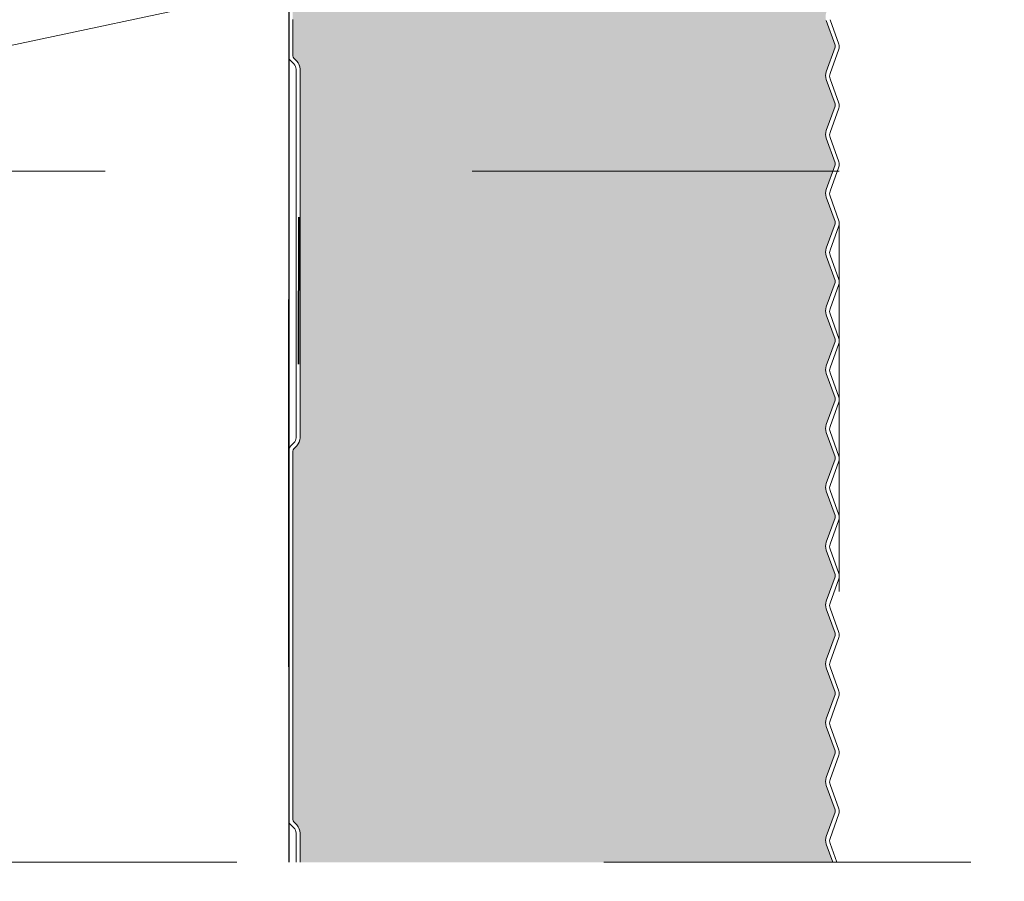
# Model space of a CAD drawing. Header units: metres. Extents: x 1316.5 to 1415.3, y -94.1 to -52.
# Tile 24 of 256: x 1332.418 to 1332.687, y -56.896 to -56.661. Entities that reach past the tile are written whole.
import ezdxf

# ---------------------------------------------------------------- set-up
doc = ezdxf.new("R2010")
doc.units = ezdxf.units.M
doc.header["$PDMODE"] = 65
for name, pattern in [('AUSGEZOGEN', [0]), ('PUNKT2_S9', [0.0015, 0, -0.0015]), ('STRICHPUNKT2_S5', [0.09999999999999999, 0.07, -0.01, 0.01, -0.01]), ('VERDECKT2_S2', [0.03, 0.02, -0.01])]:
    doc.linetypes.add(name, pattern=pattern)
for name, color, linetype, lineweight in [('XR$8$Achsen', 4, 'AUSGEZOGEN', 13), ('XR$8$Allgemein', 4, 'AUSGEZOGEN', 13), ('XR$8$Dach', 3, 'AUSGEZOGEN', 18), ('XR$8$Dichtband', 251, 'AUSGEZOGEN', 13), ('XR$8$L035', 4, 'AUSGEZOGEN', 13), ('XR$8$Maßlinie 1_50', 7, 'AUSGEZOGEN', 25), ('XR$8$Möblierung', 4, 'AUSGEZOGEN', 13), ('XR$8$Wand', 1, 'AUSGEZOGEN', 50), ('XR$8$Wand Mauerwerk tr_1', 42, 'AUSGEZOGEN', 18)]:
    doc.layers.add(name, color=color, linetype=linetype, lineweight=lineweight)
doc.styles.add('ARIAL', font='arial.ttf')
doc.dimstyles.new('DIMSTYLE_4', dxfattribs={"dimtxt": 0.04, "dimasz": 0.03, "dimexe": 0, "dimexo": 1e-06, "dimgap": 0.02, "dimtad": 2, "dimdec": 1, "dimlfac": 100, "dimrnd": 0.5, "dimzin": 4, "dimdsep": 46, "dimtxsty": 'ARIAL', "dimblk1": 'ALL_ML_KREIS', "dimblk2": 'ALL_ML_KREIS', "dimsah": 1, "dimcen": 0, "dimse1": 1, "dimse2": 1, "dimclrd": 7, "dimclre": 7, "dimclrt": 7, "dimadec": 0, "dimazin": 0, "dimtfac": 1, "dimtdec": 0, "dimtix": 1, "dimtmove": 2, "dimatfit": 3, "dimfxl": 0, "dimtzin": 0, "dimlwd": 0, "dimlwe": 25, "dimarcsym": 0})
doc.dimstyles.new('DIMSTYLE_5', dxfattribs={"dimtxt": 0.04, "dimasz": 0.03, "dimexe": 0, "dimexo": 1e-06, "dimgap": 0.02, "dimtad": 2, "dimdec": 1, "dimlfac": 100, "dimrnd": 0.5, "dimzin": 4, "dimdsep": 46, "dimtxsty": 'ARIAL', "dimblk1": 'ALL_ML_KREIS', "dimblk2": 'ALL_ML_KREIS', "dimsah": 1, "dimcen": 0, "dimse1": 1, "dimse2": 1, "dimclrd": 7, "dimclre": 7, "dimclrt": 7, "dimadec": 0, "dimazin": 0, "dimtfac": 1, "dimtdec": 0, "dimtix": 1, "dimtmove": 2, "dimatfit": 3, "dimfxl": 0, "dimtvp": 1.2, "dimtzin": 0, "dimlwd": 0, "dimlwe": 25, "dimarcsym": 0})

# ---------------------------------------------------------------- blocks, each defined once
blk = doc.blocks.new('COMPLEXOBJECT_108')
at = {"layer": 'XR$8$Möblierung', "linetype": 'AUSGEZOGEN', "lineweight": 25, "true_color": 0xf0e39c, "transparency": 33554687}
blk.add_hatch(color=41, dxfattribs=at).paths.add_polyline_path([(1332.638134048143, -56.62927196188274), (1332.639325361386, -56.6325487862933), (1332.639325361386, -56.63989439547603), (1332.638134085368, -56.64317075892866), (1332.63804897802, -56.64348038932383), (1332.637992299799, -56.64373797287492), (1332.63796561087, -56.64436597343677), (1332.638058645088, -56.64502364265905), (1332.638134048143, -56.64528926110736), (1332.639325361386, -56.64856608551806), (1332.639325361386, -56.6559116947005), (1332.638134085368, -56.65918805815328), (1332.638038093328, -56.6595259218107), (1332.637988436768, -56.65976543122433), (1332.637966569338, -56.6599610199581), (1332.637959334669, -56.6601862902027), (1332.637979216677, -56.66063119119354), (1332.638041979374, -56.6610069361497), (1332.638025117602, -56.6610069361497), (1332.640548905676, -56.66794886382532), (1332.640548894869, -56.66856391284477), (1332.638134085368, -56.67520535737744), (1332.638134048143, -56.67732385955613), (1332.640548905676, -56.68396616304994), (1332.640548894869, -56.6845812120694), (1332.638134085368, -56.69122265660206), (1332.638134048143, -56.69334115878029), (1332.640548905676, -56.6999834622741), (1332.640548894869, -56.70059851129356), (1332.638134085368, -56.70723995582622), (1332.638134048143, -56.70935845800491), (1332.640548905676, -56.71600076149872), (1332.640548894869, -56.71661581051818), (1332.638134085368, -56.72325725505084), (1332.638134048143, -56.72537575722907), (1332.640548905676, -56.73201806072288), (1332.640548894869, -56.73263310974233), (1332.638134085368, -56.739274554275), (1332.638134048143, -56.7413930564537), (1332.640548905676, -56.7480353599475), (1332.640548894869, -56.74865040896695), (1332.638134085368, -56.75529185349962), (1332.638134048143, -56.75741035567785), (1332.640548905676, -56.76405265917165), (1332.640548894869, -56.76466770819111), (1332.638134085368, -56.77130915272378), (1332.638134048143, -56.77342765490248), (1332.640548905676, -56.78006995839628), (1332.640548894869, -56.78068500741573), (1332.638134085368, -56.7873264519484), (1332.638134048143, -56.78944495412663), (1332.640548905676, -56.79608725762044), (1332.640548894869, -56.79670230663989), (1332.638134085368, -56.80334375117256), (1332.638134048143, -56.80546225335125), (1332.640548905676, -56.81210455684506), (1332.640548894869, -56.81271960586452), (1332.638134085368, -56.81936105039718), (1332.638134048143, -56.82147955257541), (1332.640548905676, -56.82812185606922), (1332.640548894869, -56.82873690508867), (1332.638134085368, -56.83537834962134), (1332.638134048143, -56.83749685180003), (1332.640548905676, -56.84413915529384), (1332.640548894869, -56.8447542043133), (1332.638134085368, -56.85139564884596), (1332.638134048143, -56.85351415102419), (1332.640548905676, -56.860156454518), (1332.640548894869, -56.86077150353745), (1332.638134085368, -56.86741294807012), (1332.638134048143, -56.86953145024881), (1332.640548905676, -56.87617375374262), (1332.640548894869, -56.87678880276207), (1332.638134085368, -56.88343024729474), (1332.638134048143, -56.88554874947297), (1332.639915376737, -56.89044846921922), (1332.494803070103, -56.89044846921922), (1332.494803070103, -56.88251979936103), (1332.493895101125, -56.88032776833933), (1332.493066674, -56.87949934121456), (1332.492803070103, -56.87886294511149), (1332.492803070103, -56.77851979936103), (1332.493066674, -56.77788340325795), (1332.493895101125, -56.77705497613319), (1332.494803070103, -56.77486294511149), (1332.494803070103, -56.67451979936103), (1332.493895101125, -56.67232776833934), (1332.493066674, -56.67149934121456), (1332.492803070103, -56.67086294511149), (1332.492803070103, -56.6610069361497), (1332.492803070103, -56.57051979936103), (1332.493066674, -56.56988340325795), (1332.493895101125, -56.56905497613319), (1332.494803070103, -56.56686294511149), (1332.494803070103, -56.46651979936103), (1332.493895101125, -56.46432776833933), (1332.493066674, -56.46349934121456), (1332.492803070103, -56.46286294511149), (1332.492803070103, -56.36251979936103), (1332.493066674, -56.36188340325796), (1332.493895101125, -56.36105497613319), (1332.494803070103, -56.35886294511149), (1332.494803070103, -56.25851979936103), (1332.493895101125, -56.25632776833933), (1332.493066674, -56.25549934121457), (1332.492803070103, -56.25486294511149), (1332.492803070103, -56.15451979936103), (1332.493066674, -56.15388340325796), (1332.493895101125, -56.15305497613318), (1332.494803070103, -56.15086294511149), (1332.494803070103, -56.05051979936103), (1332.493895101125, -56.04832776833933), (1332.493066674, -56.04749934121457), (1332.492803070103, -56.04686294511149), (1332.492803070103, -55.94681537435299), (1332.492859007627, -55.94607711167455), (1332.493069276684, -55.94531641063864), (1332.493431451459, -55.94441470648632), (1332.493743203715, -55.94399571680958), (1332.494238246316, -55.94335056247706), (1332.495253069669, -55.94257185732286), (1332.496434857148, -55.942082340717), (1332.497703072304, -55.94191537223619), (1332.50270301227, -55.94191537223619), (1332.504023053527, -55.94174169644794), (1332.505253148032, -55.94123224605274), (1332.506309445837, -55.94042174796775), (1332.507119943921, -55.93936545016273), (1332.507629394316, -55.93813535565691), (1332.507803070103, -55.9368153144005), (1332.507803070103, -55.9174933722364), (1332.509163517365, -55.9141021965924), (1332.512385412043, -55.91074030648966), (1332.513340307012, -55.90973276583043), (1332.512621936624, -55.91048685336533), (1332.512924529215, -55.91007290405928), (1332.513195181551, -55.9096676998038), (1332.513393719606, -55.9092117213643), (1332.513644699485, -55.90846790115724), (1332.513786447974, -55.90760086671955), (1332.513801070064, -55.90721305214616), (1332.51379707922, -55.88451313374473), (1332.519537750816, -55.88430621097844), (1332.523801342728, -55.90846790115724), (1332.524884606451, -55.90827674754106), (1332.523393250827, -55.89982526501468), (1332.523084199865, -55.89807387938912), (1332.523315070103, -55.89879253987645), (1332.523321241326, -55.89882195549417), (1332.523415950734, -55.89911783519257), (1332.523727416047, -55.8994490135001), (1332.523879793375, -55.89952699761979), (1332.524021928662, -55.8995802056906), (1332.524195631, -55.89961421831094), (1332.524448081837, -55.89960861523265), (1332.524473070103, -55.89960453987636), (1332.524803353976, -55.89952919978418), (1332.525041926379, -55.89940183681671), (1332.525146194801, -55.89931525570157), (1332.525265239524, -55.8991795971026), (1332.525337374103, -55.8990651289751), (1332.525393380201, -55.89894196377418), (1332.525432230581, -55.89881236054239), (1332.525456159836, -55.89863366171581), (1332.525441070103, -55.89351678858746), (1332.523858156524, -55.88458175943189), (1332.615042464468, -55.88458175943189), (1332.61260715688, -55.89839937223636), (1332.613690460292, -55.89859030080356), (1332.616560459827, -55.88230630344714), (1332.617115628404, -55.88104478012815), (1332.618190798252, -55.88018242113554), (1332.619370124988, -55.87994854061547), (1332.619414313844, -55.87991145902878), (1332.619439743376, -55.87993473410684), (1332.619542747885, -55.87991430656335), (1332.620865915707, -55.8802999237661), (1332.621861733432, -55.88125272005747), (1332.622305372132, -55.88255757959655), (1332.623729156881, -55.89881943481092), (1332.623729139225, -55.93281537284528), (1332.623865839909, -55.93420073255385), (1332.62427018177, -55.93553261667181), (1332.624926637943, -55.93676000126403), (1332.6258099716, -55.93783570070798), (1332.626886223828, -55.93871836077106), (1332.628114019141, -55.93937404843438), (1332.629446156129, -55.93977755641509), (1332.630831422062, -55.93991337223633), (1332.63383110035, -55.93991337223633), (1332.63517740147, -55.94004612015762), (1332.63647193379, -55.94043897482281), (1332.637664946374, -55.9410768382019), (1332.638710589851, -55.94193519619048), (1332.639568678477, -55.94298106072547), (1332.640206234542, -55.94417423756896), (1332.640598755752, -55.94546887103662), (1332.640731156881, -55.94681520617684), (1332.640731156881, -55.94712563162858), (1332.640676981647, -55.94743317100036), (1332.639235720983, -55.95139706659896), (1332.638134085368, -55.95442689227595), (1332.638134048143, -55.95654539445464), (1332.640548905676, -55.96318769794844), (1332.640548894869, -55.9638027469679), (1332.638134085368, -55.97044419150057), (1332.638134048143, -55.97256269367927), (1332.640548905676, -55.97920499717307), (1332.640548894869, -55.97982004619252), (1332.638134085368, -55.98646149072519), (1332.638134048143, -55.98857999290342), (1332.640548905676, -55.99522229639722), (1332.640548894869, -55.99583734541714), (1332.638134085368, -56.00247878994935), (1332.638134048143, -56.00459729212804), (1332.640548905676, -56.01123959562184), (1332.640548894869, -56.0118546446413), (1332.638134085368, -56.01849608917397), (1332.638134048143, -56.02061459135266), (1332.640548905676, -56.02725689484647), (1332.640548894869, -56.02787194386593), (1332.638134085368, -56.03451338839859), (1332.638134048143, -56.03663189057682), (1332.640548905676, -56.04327419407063), (1332.640548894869, -56.04388924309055), (1332.638134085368, -56.05053068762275), (1332.638134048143, -56.05264918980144), (1332.640548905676, -56.05929149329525), (1332.640548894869, -56.05990654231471), (1332.638134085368, -56.06654798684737), (1332.638134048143, -56.06866648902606), (1332.640548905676, -56.07530879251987), (1332.640548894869, -56.07592384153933), (1332.638134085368, -56.082565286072), (1332.638134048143, -56.08468378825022), (1332.640548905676, -56.09132609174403), (1332.640548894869, -56.09194114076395), (1332.638134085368, -56.09858258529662), (1332.638134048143, -56.10070108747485), (1332.640548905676, -56.10734339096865), (1332.640548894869, -56.10795843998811), (1332.638134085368, -56.11459988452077), (1332.638134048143, -56.11671838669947), (1332.640548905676, -56.12336069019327), (1332.640548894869, -56.12397573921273), (1332.638134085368, -56.13061718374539), (1332.638134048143, -56.13273568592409), (1332.640548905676, -56.13937798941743), (1332.640548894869, -56.13999303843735), (1332.638134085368, -56.14663448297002), (1332.638134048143, -56.14875298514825), (1332.640548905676, -56.15539528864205), (1332.640548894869, -56.15601033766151), (1332.638134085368, -56.16265178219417), (1332.638134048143, -56.16477028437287), (1332.640548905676, -56.17141258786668), (1332.640548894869, -56.17202763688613), (1332.638134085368, -56.1786690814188), (1332.638134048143, -56.18078758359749), (1332.640548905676, -56.1874298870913), (1332.640548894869, -56.18804493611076), (1332.638134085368, -56.19468638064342), (1332.638134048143, -56.19680488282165), (1332.640548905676, -56.20344718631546), (1332.640548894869, -56.20406223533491), (1332.638134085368, -56.21070367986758), (1332.638134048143, -56.21282218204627), (1332.640548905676, -56.21946448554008), (1332.640548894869, -56.22007953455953), (1332.638134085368, -56.2267209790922), (1332.638134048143, -56.2288394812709), (1332.640548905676, -56.2354817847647), (1332.640548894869, -56.23609683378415), (1332.638134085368, -56.24273827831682), (1332.638134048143, -56.24485678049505), (1332.640548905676, -56.25149908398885), (1332.640548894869, -56.25211413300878), (1332.638134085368, -56.25875557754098), (1332.638134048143, -56.26087407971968), (1332.640548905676, -56.26751638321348), (1332.640548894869, -56.26813143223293), (1332.638134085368, -56.2747728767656), (1332.638134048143, -56.2768913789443), (1332.640548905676, -56.2835336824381), (1332.640548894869, -56.28414873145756), (1332.638134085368, -56.29079017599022), (1332.638134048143, -56.29290867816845), (1332.640548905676, -56.29955098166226), (1332.640548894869, -56.30016603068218), (1332.638134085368, -56.30680747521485), (1332.638134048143, -56.30892597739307), (1332.640548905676, -56.31556828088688), (1332.640548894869, -56.31618332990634), (1332.638134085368, -56.32282477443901), (1332.638134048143, -56.3249432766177), (1332.640548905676, -56.33158558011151), (1332.640548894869, -56.33220062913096), (1332.638134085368, -56.33884207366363), (1332.638134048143, -56.34096057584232), (1332.640548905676, -56.34760287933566), (1332.640548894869, -56.34821792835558), (1332.638134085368, -56.35485937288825), (1332.638134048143, -56.35697787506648), (1332.640548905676, -56.36362017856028), (1332.640548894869, -56.36423522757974), (1332.638134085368, -56.37087667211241), (1332.638134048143, -56.3729951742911), (1332.640548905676, -56.3796374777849), (1332.640548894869, -56.38025252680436), (1332.638134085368, -56.38689397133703), (1332.638134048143, -56.38901247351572), (1332.640548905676, -56.39565477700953), (1332.640548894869, -56.39626982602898), (1332.638134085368, -56.40291127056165), (1332.638134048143, -56.40502977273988), (1332.640548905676, -56.41167207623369), (1332.640548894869, -56.41228712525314), (1332.638134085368, -56.41892856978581), (1332.638134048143, -56.4210470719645), (1332.640548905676, -56.42768937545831), (1332.640548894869, -56.42830442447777), (1332.638134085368, -56.43494586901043), (1332.638134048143, -56.43706437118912), (1332.640548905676, -56.44370667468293), (1332.640548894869, -56.44432172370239), (1332.638134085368, -56.45096316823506), (1332.638134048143, -56.45308167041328), (1332.640548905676, -56.45972397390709), (1332.640548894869, -56.46033902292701), (1332.638134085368, -56.46698046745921), (1332.638134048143, -56.4690989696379), (1332.640548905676, -56.47574127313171), (1332.640548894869, -56.47635632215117), (1332.638134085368, -56.48299776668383), (1332.638134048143, -56.48511626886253), (1332.640548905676, -56.49175857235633), (1332.640548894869, -56.49237362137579), (1332.638134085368, -56.49901506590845), (1332.638134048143, -56.50113356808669), (1332.640548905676, -56.50777587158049), (1332.640548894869, -56.50839092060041), (1332.638134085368, -56.51503236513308), (1332.638134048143, -56.51715086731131), (1332.640548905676, -56.52379317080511), (1332.640548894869, -56.52440821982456), (1332.638134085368, -56.53104966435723), (1332.638134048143, -56.53316816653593), (1332.640548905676, -56.53981047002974), (1332.640548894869, -56.54042551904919), (1332.638134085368, -56.54706696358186), (1332.638134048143, -56.54918546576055), (1332.640548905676, -56.5558277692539), (1332.640548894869, -56.55644281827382), (1332.638134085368, -56.56308426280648), (1332.638134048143, -56.56520276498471), (1332.640548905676, -56.57184506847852), (1332.640548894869, -56.57246011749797), (1332.638134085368, -56.57910156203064), (1332.638134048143, -56.58122006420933), (1332.640548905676, -56.58786236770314), (1332.640548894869, -56.58847741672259), (1332.638134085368, -56.59511886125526), (1332.638134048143, -56.59723736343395), (1332.640548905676, -56.60387966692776), (1332.640548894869, -56.60449471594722), (1332.638134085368, -56.61113616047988), (1332.638134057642, -56.61271405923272), (1332.638134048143, -56.61325466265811), (1332.639325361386, -56.61653148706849), (1332.640548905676, -56.61989696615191), (1332.640548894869, -56.62051201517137), (1332.638134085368, -56.62715345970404), (1332.638055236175, -56.62740253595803), (1332.637965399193, -56.62791709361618), (1332.637951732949, -56.62809865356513), (1332.63794980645, -56.62833279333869), (1332.638102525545, -56.62918086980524)], flags=16)
at = {"layer": 'XR$8$Dichtband', "transparency": 33554687}
for p, q in [((1332.638134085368, -56.67520535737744), (1332.640548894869, -56.66856391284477)), ((1332.494803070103, -56.67451979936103), (1332.494803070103, -56.77486294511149)), ((1332.640548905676, -56.68396616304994), (1332.638134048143, -56.67732385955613)), ((1332.638134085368, -56.69122265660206), (1332.640548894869, -56.6845812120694)), ((1332.638134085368, -56.70723995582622), (1332.640548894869, -56.70059851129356)), ((1332.640548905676, -56.71600076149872), (1332.638134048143, -56.70935845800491)), ((1332.638134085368, -56.72325725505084), (1332.640548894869, -56.71661581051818)), ((1332.638134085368, -56.739274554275), (1332.640548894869, -56.73263310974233)), ((1332.640548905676, -56.7480353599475), (1332.638134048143, -56.7413930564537)), ((1332.638134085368, -56.75529185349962), (1332.640548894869, -56.74865040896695)), ((1332.638134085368, -56.77130915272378), (1332.640548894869, -56.76466770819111)), ((1332.640548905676, -56.78006995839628), (1332.638134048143, -56.77342765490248)), ((1332.638134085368, -56.7873264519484), (1332.640548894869, -56.78068500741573)), ((1332.638134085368, -56.80334375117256), (1332.640548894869, -56.79670230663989)), ((1332.640548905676, -56.81210455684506), (1332.638134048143, -56.80546225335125)), ((1332.638134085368, -56.81936105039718), (1332.640548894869, -56.81271960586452)), ((1332.638134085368, -56.83537834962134), (1332.640548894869, -56.82873690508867)), ((1332.640548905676, -56.84413915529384), (1332.638134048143, -56.83749685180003)), ((1332.638134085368, -56.85139564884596), (1332.640548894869, -56.8447542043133)), ((1332.638134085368, -56.86741294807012), (1332.640548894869, -56.86077150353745)), ((1332.640548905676, -56.87617375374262), (1332.638134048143, -56.86953145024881)), ((1332.638134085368, -56.88343024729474), (1332.640548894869, -56.87678880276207)), ((1332.494803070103, -56.88251979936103), (1332.494803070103, -56.89044846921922))]:
    blk.add_line(p, q, dxfattribs=at)
for centre, radius, start, end in [((1332.639703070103, -56.668256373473), 0.0009000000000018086, 340.0188840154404, 19.97910249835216), ((1332.641047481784, -56.67626465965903), 0.003100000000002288, 160.018883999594, 199.9791024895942), ((1332.639703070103, -56.68427367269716), 0.0009000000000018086, 340.0188839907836, 19.97910246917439), ((1332.641047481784, -56.69228195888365), 0.003100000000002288, 160.0188839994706, 199.9791024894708), ((1332.639703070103, -56.70029097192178), 0.0009000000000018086, 340.0188840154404, 19.97910249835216), ((1332.641047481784, -56.70829925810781), 0.003100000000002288, 160.018883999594, 199.9791024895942), ((1332.639703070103, -56.71630827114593), 0.0009000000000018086, 340.0188839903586, 19.97910246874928), ((1332.641047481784, -56.72431655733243), 0.003100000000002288, 160.018883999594, 199.9791024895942), ((1332.639703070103, -56.73232557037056), 0.0009000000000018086, 340.0188840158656, 19.97910249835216), ((1332.641047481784, -56.74033385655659), 0.003100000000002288, 160.0188839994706, 199.9791024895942), ((1332.639703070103, -56.74834286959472), 0.0009000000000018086, 340.0188839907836, 19.97910246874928), ((1332.641047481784, -56.75635115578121), 0.003100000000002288, 160.0188839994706, 199.9791024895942), ((1332.639703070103, -56.76436016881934), 0.0009000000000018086, 340.0188840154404, 19.97910249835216), ((1332.641047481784, -56.77236845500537), 0.003100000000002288, 160.0188839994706, 199.9791024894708), ((1332.639703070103, -56.7803774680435), 0.0009000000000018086, 340.0188839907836, 19.97910246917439), ((1332.641047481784, -56.78838575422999), 0.003100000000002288, 160.0188839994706, 199.9791024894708), ((1332.639703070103, -56.79639476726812), 0.0009000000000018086, 340.0188840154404, 19.97910249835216), ((1332.641047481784, -56.80440305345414), 0.003100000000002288, 160.018883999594, 199.9791024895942), ((1332.639703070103, -56.81241206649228), 0.0009000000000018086, 340.0188839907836, 19.97910246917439), ((1332.641047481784, -56.82042035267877), 0.003100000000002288, 160.018883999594, 199.9791024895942), ((1332.639703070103, -56.8284293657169), 0.0009000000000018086, 340.0188840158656, 19.97910249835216), ((1332.641047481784, -56.83643765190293), 0.003100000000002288, 160.0188839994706, 199.9791024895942), ((1332.639703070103, -56.84444666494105), 0.0009000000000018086, 340.0188839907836, 19.97910246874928), ((1332.641047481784, -56.85245495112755), 0.003100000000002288, 160.018883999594, 199.9791024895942), ((1332.639703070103, -56.86046396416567), 0.0009000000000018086, 340.0188840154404, 19.97910249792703), ((1332.641047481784, -56.86847225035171), 0.003100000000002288, 160.0188839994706, 199.9791024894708), ((1332.639703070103, -56.87648126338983), 0.0009000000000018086, 340.0188839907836, 19.97910246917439), ((1332.641047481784, -56.88448954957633), 0.003100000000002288, 160.0188839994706, 199.9791024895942)]:
    blk.add_arc(centre, radius, start, end, dxfattribs=at)
at = {"layer": 'XR$8$L035', "transparency": 33554687}
for p, q in [((1332.491703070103, -56.67086294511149), (1332.491703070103, -56.6610069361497)), ((1332.492803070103, -56.67086294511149), (1332.492803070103, -56.6610069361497)), ((1332.640548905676, -56.66794886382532), (1332.638134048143, -56.66130656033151)), ((1332.639167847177, -56.66109053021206), (1332.641582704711, -56.66773283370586)), ((1332.638134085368, -56.67520535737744), (1332.640548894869, -56.66856391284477)), ((1332.641582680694, -56.66909960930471), (1332.639167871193, -56.67574105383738)), ((1332.493117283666, -56.67310558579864), (1332.492288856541, -56.67227715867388)), ((1332.493066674, -56.67149934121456), (1332.493895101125, -56.67232776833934)), ((1332.493066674, -56.67149934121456), (1332.493895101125, -56.67232776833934)), ((1332.493703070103, -56.77486294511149), (1332.493703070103, -56.67451979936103)), ((1332.494803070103, -56.67451979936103), (1332.494803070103, -56.77486294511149)), ((1332.640548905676, -56.68396616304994), (1332.638134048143, -56.67732385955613)), ((1332.639167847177, -56.67710782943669), (1332.641582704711, -56.68375013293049)), ((1332.638134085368, -56.69122265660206), (1332.640548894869, -56.6845812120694)), ((1332.641582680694, -56.68511690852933), (1332.639167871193, -56.691758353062)), ((1332.640548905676, -56.6999834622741), (1332.638134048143, -56.69334115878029)), ((1332.639167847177, -56.69312512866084), (1332.641582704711, -56.69976743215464)), ((1332.638134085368, -56.70723995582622), (1332.640548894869, -56.70059851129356)), ((1332.641582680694, -56.70113420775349), (1332.639167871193, -56.70777565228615)), ((1332.640548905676, -56.71600076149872), (1332.638134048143, -56.70935845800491)), ((1332.639167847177, -56.70914242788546), (1332.641582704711, -56.71578473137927)), ((1332.638134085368, -56.72325725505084), (1332.640548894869, -56.71661581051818)), ((1332.641582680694, -56.71715150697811), (1332.639167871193, -56.72379295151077)), ((1332.640548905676, -56.73201806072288), (1332.638134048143, -56.72537575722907)), ((1332.639167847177, -56.72515972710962), (1332.641582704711, -56.73180203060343)), ((1332.638134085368, -56.739274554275), (1332.640548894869, -56.73263310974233)), ((1332.641582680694, -56.73316880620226), (1332.639167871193, -56.73981025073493)), ((1332.640548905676, -56.7480353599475), (1332.638134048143, -56.7413930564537)), ((1332.639167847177, -56.74117702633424), (1332.641582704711, -56.74781932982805)), ((1332.638134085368, -56.75529185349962), (1332.640548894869, -56.74865040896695)), ((1332.641582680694, -56.74918610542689), (1332.639167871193, -56.75582754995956)), ((1332.640548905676, -56.76405265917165), (1332.638134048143, -56.75741035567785)), ((1332.639167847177, -56.7571943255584), (1332.641582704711, -56.76383662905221)), ((1332.638134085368, -56.77130915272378), (1332.640548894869, -56.76466770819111)), ((1332.641582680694, -56.76520340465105), (1332.639167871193, -56.77184484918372)), ((1332.640548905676, -56.78006995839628), (1332.638134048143, -56.77342765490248)), ((1332.639167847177, -56.77321162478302), (1332.641582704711, -56.77985392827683)), ((1332.492288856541, -56.77710558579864), (1332.493117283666, -56.77627715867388)), ((1332.493895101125, -56.77705497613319), (1332.493066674, -56.77788340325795)), ((1332.493895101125, -56.77705497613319), (1332.493066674, -56.77788340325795)), ((1332.491703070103, -56.77851979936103), (1332.491703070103, -56.87886294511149)), ((1332.492803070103, -56.87886294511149), (1332.492803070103, -56.77851979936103)), ((1332.638134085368, -56.7873264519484), (1332.640548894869, -56.78068500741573)), ((1332.641582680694, -56.78122070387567), (1332.639167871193, -56.78786214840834)), ((1332.640548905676, -56.79608725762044), (1332.638134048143, -56.78944495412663)), ((1332.639167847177, -56.78922892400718), (1332.641582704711, -56.79587122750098)), ((1332.638134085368, -56.80334375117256), (1332.640548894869, -56.79670230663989)), ((1332.641582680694, -56.79723800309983), (1332.639167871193, -56.80387944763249)), ((1332.640548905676, -56.81210455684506), (1332.638134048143, -56.80546225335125)), ((1332.639167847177, -56.8052462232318), (1332.641582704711, -56.8118885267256)), ((1332.638134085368, -56.81936105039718), (1332.640548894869, -56.81271960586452)), ((1332.641582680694, -56.81325530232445), (1332.639167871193, -56.81989674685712)), ((1332.640548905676, -56.82812185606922), (1332.638134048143, -56.82147955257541)), ((1332.639167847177, -56.82126352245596), (1332.641582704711, -56.82790582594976)), ((1332.638134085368, -56.83537834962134), (1332.640548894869, -56.82873690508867)), ((1332.641582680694, -56.8292726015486), (1332.639167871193, -56.83591404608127)), ((1332.640548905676, -56.84413915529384), (1332.638134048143, -56.83749685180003)), ((1332.639167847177, -56.83728082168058), (1332.641582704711, -56.84392312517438)), ((1332.638134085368, -56.85139564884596), (1332.640548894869, -56.8447542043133)), ((1332.641582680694, -56.84528990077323), (1332.639167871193, -56.85193134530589)), ((1332.640548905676, -56.860156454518), (1332.638134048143, -56.85351415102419)), ((1332.639167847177, -56.85329812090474), (1332.641582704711, -56.85994042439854)), ((1332.638134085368, -56.86741294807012), (1332.640548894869, -56.86077150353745)), ((1332.641582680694, -56.86130719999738), (1332.639167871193, -56.86794864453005)), ((1332.640548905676, -56.87617375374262), (1332.638134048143, -56.86953145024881)), ((1332.639167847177, -56.86931542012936), (1332.641582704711, -56.87595772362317)), ((1332.638134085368, -56.88343024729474), (1332.640548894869, -56.87678880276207)), ((1332.493066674, -56.87949934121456), (1332.493895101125, -56.88032776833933)), ((1332.493066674, -56.87949934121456), (1332.493895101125, -56.88032776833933)), ((1332.641582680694, -56.87732449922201), (1332.639167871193, -56.88396594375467)), ((1332.493117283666, -56.88110558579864), (1332.492288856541, -56.88027715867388)), ((1332.493703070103, -56.89044846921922), (1332.493703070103, -56.88251979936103)), ((1332.494803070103, -56.88251979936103), (1332.494803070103, -56.89044846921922)), ((1332.639915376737, -56.89044846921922), (1332.638134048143, -56.88554874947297)), ((1332.639167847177, -56.88533271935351), (1332.641027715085, -56.89044846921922))]:
    blk.add_line(p, q, dxfattribs=at)
at = {"layer": 'XR$8$L035', "color": 30, "linetype": 'AUSGEZOGEN', "lineweight": 35, "transparency": 33554687}
blk.add_line((1332.494340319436, -56.75479969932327), (1332.494431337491, -56.71479980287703), dxfattribs=at)
at = {"layer": 'XR$8$L035', "transparency": 33554687}
for centre, radius, start, end in [((1332.639703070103, -56.66841618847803), 0.001999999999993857, 340.018884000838, 19.97910248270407), ((1332.639703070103, -56.668256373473), 0.0009000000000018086, 340.0188840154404, 19.97910249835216), ((1332.493703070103, -56.67086294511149), 0.002000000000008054, 180, 224.9999999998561), ((1332.493703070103, -56.67086294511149), 0.0009000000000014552, 180, 224.9999999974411), ((1332.493703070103, -56.67086294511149), 0.0009000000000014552, 180, 224.9999999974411), ((1332.491703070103, -56.67451979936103), 0.002, 0, 44.99999999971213), ((1332.491703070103, -56.67451979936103), 0.003099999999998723, 0, 45.00000000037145), ((1332.491703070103, -56.67451979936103), 0.003099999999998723, 0, 45.00000000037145), ((1332.641047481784, -56.67626465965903), 0.003100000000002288, 160.018883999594, 199.9791024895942), ((1332.641047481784, -56.67642447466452), 0.001999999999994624, 160.0188839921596, 199.9791024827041), ((1332.639703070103, -56.68427367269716), 0.0009000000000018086, 340.0188839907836, 19.97910246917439), ((1332.639703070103, -56.68443348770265), 0.002000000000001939, 340.018884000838, 19.97910248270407), ((1332.641047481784, -56.69228195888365), 0.003100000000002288, 160.0188839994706, 199.9791024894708), ((1332.641047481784, -56.69244177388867), 0.002000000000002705, 160.0188840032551, 199.9791024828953), ((1332.639703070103, -56.70029097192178), 0.0009000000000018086, 340.0188840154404, 19.97910249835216), ((1332.639703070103, -56.70045078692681), 0.001999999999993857, 340.0188840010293, 19.97910248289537), ((1332.641047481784, -56.70829925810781), 0.003100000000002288, 160.018883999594, 199.9791024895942), ((1332.641047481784, -56.7084590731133), 0.001999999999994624, 160.0188839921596, 199.9791024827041), ((1332.639703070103, -56.71630827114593), 0.0009000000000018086, 340.0188839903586, 19.97910246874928), ((1332.639703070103, -56.71646808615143), 0.002000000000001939, 340.018884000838, 19.97910248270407), ((1332.641047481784, -56.72431655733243), 0.003100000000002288, 160.018883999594, 199.9791024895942), ((1332.641047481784, -56.72447637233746), 0.002000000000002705, 160.0188840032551, 199.9791024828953), ((1332.639703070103, -56.73232557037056), 0.0009000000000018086, 340.0188840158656, 19.97910249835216), ((1332.639703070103, -56.73248538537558), 0.001999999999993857, 340.018884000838, 19.97910248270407), ((1332.641047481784, -56.74033385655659), 0.003100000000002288, 160.0188839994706, 199.9791024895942), ((1332.641047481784, -56.74049367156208), 0.001999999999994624, 160.0188839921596, 199.9791024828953), ((1332.639703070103, -56.74834286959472), 0.0009000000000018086, 340.0188839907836, 19.97910246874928), ((1332.639703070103, -56.74850268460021), 0.002000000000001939, 340.0188840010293, 19.97910248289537), ((1332.641047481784, -56.75635115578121), 0.003100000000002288, 160.0188839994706, 199.9791024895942), ((1332.641047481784, -56.75651097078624), 0.002000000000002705, 160.0188840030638, 199.9791024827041), ((1332.639703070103, -56.76436016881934), 0.0009000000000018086, 340.0188840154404, 19.97910249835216), ((1332.639703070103, -56.76451998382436), 0.001999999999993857, 340.018884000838, 19.97910248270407), ((1332.641047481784, -56.77236845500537), 0.003100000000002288, 160.0188839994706, 199.9791024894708), ((1332.641047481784, -56.77252827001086), 0.001999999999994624, 160.0188839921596, 199.9791024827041), ((1332.491703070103, -56.77486294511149), 0.002000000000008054, 315.0000000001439, 0), ((1332.491703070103, -56.77486294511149), 0.003100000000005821, 314.9999999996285, 0), ((1332.491703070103, -56.77486294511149), 0.003100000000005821, 314.9999999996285, 0), ((1332.493703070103, -56.77851979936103), 0.002, 135.0000000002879, 180), ((1332.493703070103, -56.77851979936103), 0.0008999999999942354, 135.000000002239, 180), ((1332.493703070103, -56.77851979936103), 0.0008999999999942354, 135.000000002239, 180), ((1332.639703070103, -56.7803774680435), 0.0009000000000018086, 340.0188839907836, 19.97910246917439), ((1332.639703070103, -56.78053728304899), 0.002000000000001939, 340.018884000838, 19.97910248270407), ((1332.641047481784, -56.78838575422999), 0.003100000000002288, 160.0188839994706, 199.9791024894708), ((1332.641047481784, -56.78854556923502), 0.002000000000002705, 160.0188840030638, 199.9791024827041), ((1332.639703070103, -56.79639476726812), 0.0009000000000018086, 340.0188840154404, 19.97910249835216), ((1332.639703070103, -56.79655458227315), 0.001999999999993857, 340.018884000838, 19.97910248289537), ((1332.641047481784, -56.80440305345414), 0.003100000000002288, 160.018883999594, 199.9791024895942), ((1332.641047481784, -56.80456286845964), 0.001999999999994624, 160.0188839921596, 199.9791024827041), ((1332.639703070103, -56.81241206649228), 0.0009000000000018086, 340.0188839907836, 19.97910246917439), ((1332.639703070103, -56.81257188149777), 0.002000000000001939, 340.018884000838, 19.97910248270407), ((1332.641047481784, -56.82042035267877), 0.003100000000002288, 160.018883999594, 199.9791024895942), ((1332.641047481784, -56.82058016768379), 0.002000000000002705, 160.0188840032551, 199.9791024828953), ((1332.639703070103, -56.8284293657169), 0.0009000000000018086, 340.0188840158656, 19.97910249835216), ((1332.639703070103, -56.82858918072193), 0.001999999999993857, 340.0188840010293, 19.97910248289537), ((1332.641047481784, -56.83643765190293), 0.003100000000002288, 160.0188839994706, 199.9791024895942), ((1332.641047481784, -56.83659746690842), 0.001999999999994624, 160.0188839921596, 199.9791024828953), ((1332.639703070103, -56.84444666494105), 0.0009000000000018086, 340.0188839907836, 19.97910246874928), ((1332.639703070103, -56.84460647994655), 0.002000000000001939, 340.0188840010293, 19.97910248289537), ((1332.641047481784, -56.85245495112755), 0.003100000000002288, 160.018883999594, 199.9791024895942), ((1332.641047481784, -56.85261476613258), 0.002000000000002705, 160.0188840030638, 199.9791024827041), ((1332.639703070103, -56.86046396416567), 0.0009000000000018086, 340.0188840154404, 19.97910249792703), ((1332.639703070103, -56.8606237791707), 0.001999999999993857, 340.018884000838, 19.97910248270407), ((1332.641047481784, -56.86847225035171), 0.003100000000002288, 160.0188839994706, 199.9791024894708), ((1332.641047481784, -56.8686320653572), 0.001999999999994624, 160.0188839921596, 199.9791024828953), ((1332.639703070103, -56.87648126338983), 0.0009000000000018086, 340.0188839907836, 19.97910246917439), ((1332.639703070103, -56.87664107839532), 0.002000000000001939, 340.018884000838, 19.97910248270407), ((1332.493703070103, -56.87886294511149), 0.002000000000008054, 180, 224.9999999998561), ((1332.493703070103, -56.87886294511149), 0.0009000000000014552, 180, 224.9999999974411), ((1332.493703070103, -56.87886294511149), 0.0009000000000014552, 180, 224.9999999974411), ((1332.491703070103, -56.88251979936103), 0.002, 0, 44.99999999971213), ((1332.491703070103, -56.88251979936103), 0.003099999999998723, 0, 45.00000000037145), ((1332.491703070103, -56.88251979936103), 0.003099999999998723, 0, 45.00000000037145), ((1332.641047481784, -56.88448954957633), 0.003100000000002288, 160.0188839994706, 199.9791024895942), ((1332.641047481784, -56.88464936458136), 0.002000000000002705, 160.0188840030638, 199.9791024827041)]:
    blk.add_arc(centre, radius, start, end, dxfattribs=at)
blk = doc.blocks.new('ALL_ML_KREIS')
at = {"color": 0, "linetype": 'ByBlock', "lineweight": -2}
for p, q in [((0, -0.5), (0, 0.5)), ((-1, 0), (0.5, 0))]:
    blk.add_line(p, q, dxfattribs=at)
blk.add_circle((0, 0), 0.15, dxfattribs=at)
blk = doc.blocks.new('*D592')
at = {"layer": 'DEFPOINTS', "color": 7, "linetype": 'AUSGEZOGEN', "lineweight": 25, "transparency": 33554687}
for p in [(1332.491703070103, -56.84786703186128), (1332.641703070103, -56.84786703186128), (1332.641703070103, -57.10749967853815)]:
    blk.add_point(p, dxfattribs=at)
at = {"layer": 'XR$8$Maßlinie 1_50', "color": 7, "linetype": 'AUSGEZOGEN', "lineweight": -2, "transparency": 33554687}
blk.add_line((1332.641703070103, -57.10749967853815), (1332.491703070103, -57.10749967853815), dxfattribs=at)
at = {"layer": 'XR$8$Maßlinie 1_50', "color": 7, "linetype": 'AUSGEZOGEN', "lineweight": 25, "transparency": 33554687, "xscale": 0.03, "yscale": 0.03, "zscale": 0.03}
for p, rotation in [((1332.491703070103, -57.10749967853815), 180), ((1332.641703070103, -57.10749967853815), 360)]:
    blk.add_blockref('ALL_ML_KREIS', p, dxfattribs=dict(at, rotation=rotation))
at = {"layer": 'XR$8$Maßlinie 1_50', "color": 7, "linetype": 'AUSGEZOGEN', "lineweight": 25, "transparency": 33554687, "insert": (1332.564743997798, -57.07681755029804), "char_height": 0.04, "width": 0.16, "attachment_point": 5, "style": 'ARIAL'}
blk.add_mtext('\\A1;{\\A1;{15\\H0.026400;\\S^ ;}}', dxfattribs=at)
blk = doc.blocks.new('*D593')
at = {"layer": 'DEFPOINTS', "color": 7, "linetype": 'AUSGEZOGEN', "lineweight": 25, "transparency": 33554687}
for p in [(1332.091703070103, -56.60355852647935), (1332.491703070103, -56.84786703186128), (1332.491703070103, -57.10749967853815)]:
    blk.add_point(p, dxfattribs=at)
at = {"layer": 'XR$8$Maßlinie 1_50', "color": 7, "linetype": 'AUSGEZOGEN', "lineweight": -2, "transparency": 33554687}
blk.add_line((1332.491703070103, -57.10749967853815), (1332.091703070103, -57.10749967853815), dxfattribs=at)
at = {"layer": 'XR$8$Maßlinie 1_50', "color": 7, "linetype": 'AUSGEZOGEN', "lineweight": 25, "transparency": 33554687, "xscale": 0.03, "yscale": 0.03, "zscale": 0.03}
for p, rotation in [((1332.091703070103, -57.10749967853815), 180), ((1332.491703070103, -57.10749967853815), 360)]:
    blk.add_blockref('ALL_ML_KREIS', p, dxfattribs=dict(at, rotation=rotation))
at = {"layer": 'XR$8$Maßlinie 1_50', "color": 7, "linetype": 'AUSGEZOGEN', "lineweight": 25, "transparency": 33554687, "insert": (1332.289962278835, -57.07681755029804), "char_height": 0.04, "width": 0.16, "attachment_point": 5, "style": 'ARIAL'}
blk.add_mtext('\\A1;{\\A1;{40\\H0.026400;\\S^ ;}}', dxfattribs=at)
blk = doc.blocks.new('*D595')
at = {"layer": 'DEFPOINTS', "color": 7, "linetype": 'AUSGEZOGEN', "lineweight": 25, "transparency": 33554687}
for p in [(1332.351703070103, -56.71230546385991), (1332.491703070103, -56.90086703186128), (1332.491703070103, -57.02435719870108)]:
    blk.add_point(p, dxfattribs=at)
at = {"layer": 'XR$8$Maßlinie 1_50', "color": 7, "linetype": 'AUSGEZOGEN', "lineweight": -2, "transparency": 33554687}
blk.add_line((1332.491703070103, -57.02435719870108), (1332.351703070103, -57.02435719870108), dxfattribs=at)
at = {"layer": 'XR$8$Maßlinie 1_50', "color": 7, "linetype": 'AUSGEZOGEN', "lineweight": 25, "transparency": 33554687, "xscale": 0.03, "yscale": 0.03, "zscale": 0.03}
for p, rotation in [((1332.351703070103, -57.02435719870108), 180), ((1332.491703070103, -57.02435719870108), 360)]:
    blk.add_blockref('ALL_ML_KREIS', p, dxfattribs=dict(at, rotation=rotation))
at = {"layer": 'XR$8$Maßlinie 1_50', "color": 7, "linetype": 'AUSGEZOGEN', "lineweight": 25, "transparency": 33554687, "insert": (1332.419975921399, -56.99435719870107), "char_height": 0.04, "width": 0.16, "attachment_point": 5, "style": 'ARIAL'}
blk.add_mtext('\\A1;{\\A1;{14\\H0.026400;\\S^ ;}}', dxfattribs=at)
blk = doc.blocks.new('*D598')
at = {"layer": 'DEFPOINTS', "color": 7, "linetype": 'AUSGEZOGEN', "lineweight": 25, "transparency": 33554687}
for p in [(1332.341703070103, -55.91230546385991), (1332.341703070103, -56.70230546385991), (1333.313593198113, -56.70230546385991)]:
    blk.add_point(p, dxfattribs=at)
at = {"layer": 'XR$8$Maßlinie 1_50', "color": 7, "linetype": 'AUSGEZOGEN', "lineweight": -2, "transparency": 33554687}
blk.add_line((1333.313593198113, -56.70230546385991), (1333.313593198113, -55.91230546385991), dxfattribs=at)
at = {"layer": 'XR$8$Maßlinie 1_50', "color": 7, "linetype": 'AUSGEZOGEN', "lineweight": 25, "transparency": 33554687, "xscale": 0.03, "yscale": 0.03, "zscale": 0.03}
for p, rotation in [((1333.313593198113, -55.91230546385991), 90), ((1333.313593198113, -56.70230546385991), 270)]:
    blk.add_blockref('ALL_ML_KREIS', p, dxfattribs=dict(at, rotation=rotation))
at = {"layer": 'XR$8$Maßlinie 1_50', "color": 7, "linetype": 'AUSGEZOGEN', "lineweight": 25, "transparency": 33554687, "insert": (1333.282911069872, -56.30915539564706), "char_height": 0.04, "width": 0.16, "attachment_point": 5, "rotation": 90, "style": 'ARIAL'}
blk.add_mtext('\\A1;{\\A1;{79\\H0.026400;\\S^ ;}}', dxfattribs=at)

msp = doc.modelspace()

# ---------------------------------------------------------------- linework, layer by layer
at = {"layer": 'XR$8$Achsen', "color": 4, "linetype": 'STRICHPUNKT2_S5', "lineweight": 35, "transparency": 33554687}
msp.add_line((1332.491703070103, -54.73728074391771), (1332.491703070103, -57.31922658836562), dxfattribs=at)
at = {"layer": 'XR$8$Allgemein', "color": 4, "linetype": 'VERDECKT2_S2', "lineweight": 13, "transparency": 33554687}
msp.add_line((1332.677531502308, -56.89044846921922), (1332.028531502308, -56.89044846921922), dxfattribs=at)
at = {"layer": 'XR$8$Dach', "color": 7, "linetype": 'AUSGEZOGEN', "lineweight": 25, "transparency": 33554687}
msp.add_line((1332.491703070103, -55.95242868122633), (1332.491703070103, -56.89044846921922), dxfattribs=at)
at = {"layer": 'XR$8$Maßlinie 1_50', "color": 3, "linetype": 'STRICHPUNKT2_S5', "lineweight": 13, "transparency": 33554687}
msp.add_line((1332.341703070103, -56.70230546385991), (1333.60806349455, -56.70230546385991), dxfattribs=at)
at = {"layer": 'XR$8$Wand', "color": 3, "linetype": 'AUSGEZOGEN', "lineweight": 13, "transparency": 33554687}
msp.add_line((1332.255292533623, -56.70230546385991), (1332.692894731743, -56.6091220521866), dxfattribs=at)
at = {"layer": 'XR$8$Wand Mauerwerk tr_1', "color": 4, "linetype": 'PUNKT2_S9', "lineweight": 13, "transparency": 33554687}
msp.add_line((1332.641703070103, -57.21671148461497), (1332.641703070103, -56.42869168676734), dxfattribs=at)

# ---------------------------------------------------------------- block references
at = {"layer": 'XR$8$L035', "color": 30, "linetype": 'AUSGEZOGEN', "lineweight": 35, "transparency": 33554687}
msp.add_blockref('COMPLEXOBJECT_108', (0, 0), dxfattribs=at)

# ---------------------------------------------------------------- dimensions: what is measured, and where the dimension line sits
at = {"layer": 'XR$8$Maßlinie 1_50', "color": 7, "linetype": 'AUSGEZOGEN', "lineweight": 25, "transparency": 33554687}
for base, p1, p2, angle, dimstyle, picture, middle in [((1333.313593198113, -55.91230546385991), (1332.341704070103, -56.70230546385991), (1332.341704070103, -55.91230546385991), 90, 'DIMSTYLE_4', '*D598', (1333.282911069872, -56.30915539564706)), ((1332.091703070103, -57.10749967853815), (1332.491703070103, -56.84786803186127), (1332.091703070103, -56.60355952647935), 180, 'DIMSTYLE_4', '*D593', (1332.289962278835, -57.07681755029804)), ((1332.351703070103, -57.02435719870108), (1332.491703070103, -56.90086803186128), (1332.351703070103, -56.71230646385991), 180, 'DIMSTYLE_5', '*D595', (1332.419975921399, -56.99435719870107)), ((1332.491703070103, -57.10749967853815), (1332.641703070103, -56.84786803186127), (1332.491703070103, -56.84786803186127), 180, 'DIMSTYLE_4', '*D592', (1332.564743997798, -57.07681755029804))]:
    dim = msp.add_linear_dim(base=base, p1=p1, p2=p2, angle=angle, dimstyle=dimstyle, override={"dimpost": '<>', "dimclrd": 7, "dimclre": 7, "dimclrt": 7, "dimlwd": 0, "dimlwe": 25}, dxfattribs=at)
    dim.commit()
    dim.dimension.update_dxf_attribs({"geometry": picture, "text_midpoint": middle, "dimtype": 160})

doc.saveas('drawing.dxf')
